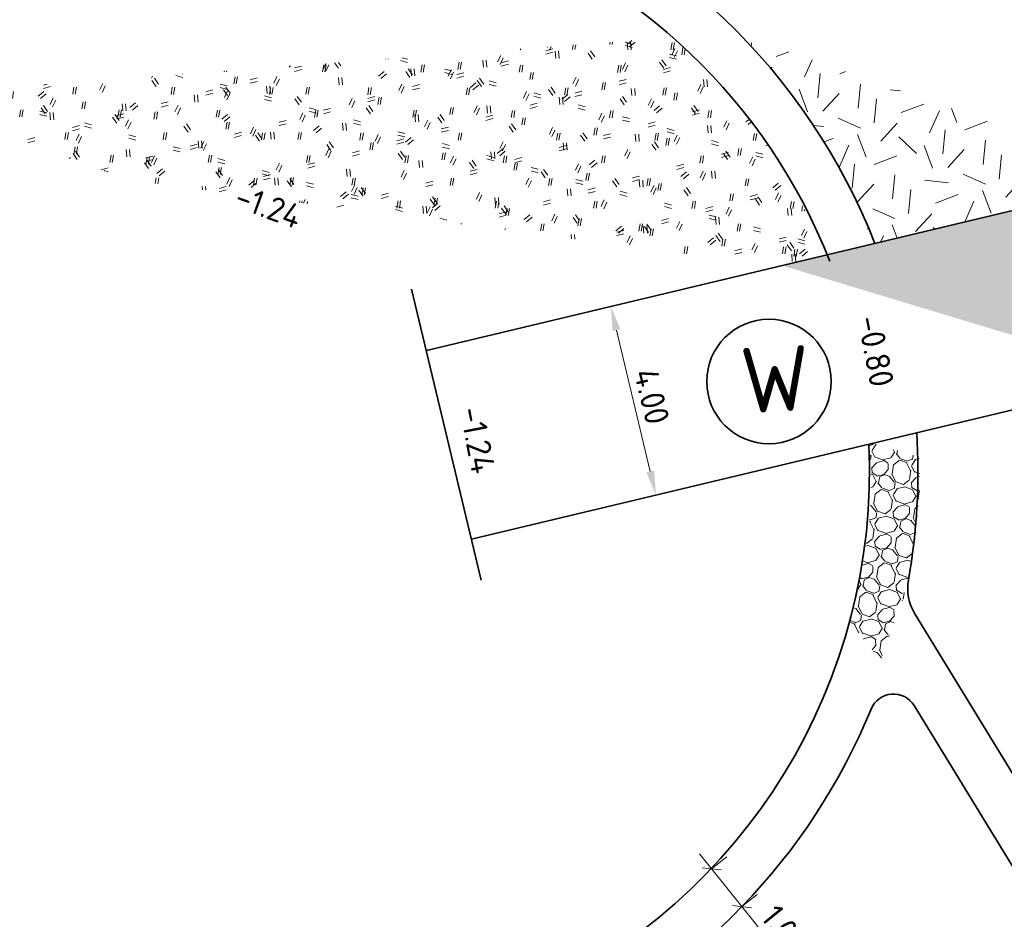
# Model space of a CAD drawing. Header units: metres. Extents: x 109063 to 109671, y 521086 to 521391.
# Tile 25 of 85: x 109289 to 109309, y 521194 to 521213. Entities that reach past the tile are written whole.
import ezdxf

# ---------------------------------------------------------------- set-up
doc = ezdxf.new("R2010")
doc.units = ezdxf.units.M
doc.header["$PDMODE"] = 2
for name, color, linetype, lineweight in [('N-WE-GK-BESCHOEIING_KUNSTSTOF-G', 130, 'GK-BESCHOEIING-SO', 35), ('N-WE-GR-GRAS-A-200', 62, 'Continuous', 18), ('N-WE-GR-GRAS_RUIGGRAS-A-200', 62, 'Continuous', 18), ('N-WE-VH-HALFVERHARDING_GRASBETONSTEEN-G', 130, 'Continuous', 35), ('N-WE-VH-KANTVERHARDING_VOETPAD_WANDELPAD-G', 2, 'Continuous', 35), ('N-WE-VH-KANTVERHARDING_WEG-G', 4, 'Continuous', 35), ('V-WE-VH-VERHARDING_HALFVERHARDING-A-200', 122, 'Continuous', 18), ('X-XX-AL-M', 7, 'Continuous', 18), ('X-XX-AL-T25', 7, 'Continuous', 25)]:
    doc.layers.add(name, color=color, linetype=linetype, lineweight=lineweight)
doc.layers.add('N-WE-VH-VERHARDING_GRASBETONSTEEN-A', color=7, linetype='Continuous', lineweight=18, true_color=0x52a500)
doc.layers.get('0').freeze()
doc.styles.add('NLCS-ISO-M200-T25', font='NLCS-ISO.ttf', dxfattribs={"height": 0.5})
doc.styles.add('NLCS-ISO-M500-T25', font='NLCS-ISO.ttf', dxfattribs={"height": 1.25})
doc.linetypes.add('GK-BESCHOEIING-SO', pattern='A,18,-3,[1,NLCS.SHX,S=0.6,R=0,X=0,Y=0],-3', length=24)
doc.dimstyles.new('NLCS-M200-T25-PIJL_L2_H2', dxfattribs={"dimscale": 0.2, "dimtxt": 2.5, "dimasz": 2.5, "dimexe": 2, "dimexo": 2, "dimgap": 0.7, "dimtad": 1, "dimzin": 0, "dimdsep": 46, "dimtxsty": 'NLCS-ISO-M200-T25', "dimcen": 0, "dimdle": 2, "dimclrd": 256, "dimclre": 256, "dimclrt": 256, "dimazin": 0, "dimtfac": 1, "dimtdec": 3, "dimtofl": 0, "dimtmove": 0, "dimatfit": 3, "dimfxl": 2, "dimfxlon": 1, "dimtfillclr": 256, "dimtolj": 1, "dimtzin": 0, "dimlwd": -1, "dimlwe": -1, "dimarcsym": 0})
doc.dimstyles.new('NLCS-M200-T25-SCHRAP_L2_H2', dxfattribs={"dimscale": 0.2, "dimtxt": 2.5, "dimasz": 1.4, "dimexe": 2, "dimexo": 2, "dimgap": 0.7, "dimtad": 1, "dimzin": 0, "dimdsep": 46, "dimtxsty": 'NLCS-ISO-M200-T25', "dimblk": 'OBLIQUE', "dimcen": 0, "dimdle": 2, "dimclrd": 256, "dimclre": 256, "dimclrt": 256, "dimazin": 0, "dimtfac": 1, "dimtdec": 3, "dimtofl": 0, "dimtmove": 0, "dimatfit": 3, "dimldrblk": 'OBLIQUE', "dimfxl": 2, "dimfxlon": 1, "dimtfillclr": 256, "dimtolj": 1, "dimtzin": 0, "dimlwd": -1, "dimlwe": -1, "dimarcsym": 0})

# ---------------------------------------------------------------- blocks, each defined once
blk = doc.blocks.new('*D226')
at = {"layer": 'Defpoints', "color": 0, "transparency": 16777216}
for p in [(109300.8006454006, 521206.5931845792), (109301.7304302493, 521202.7027475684), (109301.7380798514, 521202.7045757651)]:
    blk.add_point(p, dxfattribs=at)
at = {"layer": 'X-XX-AL-M', "transparency": 16777216}
for p, q in [((109300.8082950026, 521206.5950127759), (109301.1973387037, 521206.6879912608)), ((109300.9245181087, 521206.1087081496), (109301.6218567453, 521203.1908803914)), ((109301.7380798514, 521202.7045757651), (109302.1271235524, 521202.79755425))]:
    blk.add_line(p, q, dxfattribs=at)
for points in [[(109301.0055688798, 521206.1280786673), (109300.8434673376, 521206.0893376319), (109300.8082950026, 521206.5950127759)], [(109301.7029075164, 521203.2102509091), (109301.5408059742, 521203.1715098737), (109301.7380798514, 521202.7045757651)]]:
    blk.add_solid(points, dxfattribs=at)
at = {"layer": 'X-XX-AL-M', "transparency": 16777216, "insert": (109301.6525050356, 521204.7404482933), "char_height": 0.5, "attachment_point": 5, "rotation": 283.4411333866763, "style": 'NLCS-ISO-M200-T25', "bg_fill": 3, "box_fill_scale": 1.1, "bg_fill_color": 256, "bg_fill_true_color": 13158600, "bg_fill_transparency": 0}
blk.add_mtext('\\A1;4.00', dxfattribs=at)
blk = doc.blocks.new('_Oblique')
at = {"color": 0, "linetype": 'ByBlock', "lineweight": -2}
blk.add_line((-0.5, -0.5), (0.5, 0.5), dxfattribs=at)
blk = doc.blocks.new('*D293')
at = {"layer": 'Defpoints', "color": 0, "transparency": 16777216}
for p in [(109302.8881025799, 521194.9828176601), (109303.5144991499, 521194.2033131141), (109303.5144991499, 521194.2033131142)]:
    blk.add_point(p, dxfattribs=at)
at = {"layer": 'X-XX-AL-M', "transparency": 16777216}
for p, q in [((109302.637543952, 521195.2946194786), (109303.5144991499, 521194.2033131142)), ((109302.8881025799, 521194.9828176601), (109303.1999043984, 521195.2333762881)), ((109303.5144991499, 521194.2033131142), (109303.8263009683, 521194.4538717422)), ((109303.5144991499, 521194.2033131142), (109304.491677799, 521192.9872860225))]:
    blk.add_line(p, q, dxfattribs=at)
at = {"layer": 'X-XX-AL-M', "transparency": 16777216, "xscale": 0.28, "yscale": 0.28, "zscale": 0.28}
for p, rotation in [((109302.8881025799, 521194.9828176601), 128.7847655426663), ((109303.5144991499, 521194.2033131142), 308.7847655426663)]:
    blk.add_blockref('_Oblique', p, dxfattribs=dict(at, rotation=rotation))
at = {"layer": 'X-XX-AL-M', "transparency": 16777216, "insert": (109304.3947907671, 521193.7304635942), "char_height": 0.5, "attachment_point": 5, "rotation": 308.78476554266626, "style": 'NLCS-ISO-M200-T25'}
blk.add_mtext('\\A1;1.00', dxfattribs=at)

msp = doc.modelspace()

# ---------------------------------------------------------------- hatches: boundary and pattern name
at = {"layer": 'N-WE-GR-GRAS-A-200', "transparency": 33554687}
h = msp.add_hatch(dxfattribs=at)
h.set_pattern_fill('AGR-GRAS_02', color=256, scale=0.2, angle=20.83497583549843, pattern_type=2)
h.set_pattern_definition([(20.83497583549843, (0, 0), (1.157862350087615, 2.580572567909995), [0.4999999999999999, -1.5]), (20.83497583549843, (0.6012565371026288, 1.512775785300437), (1.157862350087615, 2.580572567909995), [0.4999999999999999, -1.5]), (110.8349758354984, (-0.06205254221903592, 0.7253616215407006), (-2.580572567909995, 1.157862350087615), [0.4999999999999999, -1.5]), (110.8349758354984, (0.4366601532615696, 1.664129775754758), (-2.580572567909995, 1.157862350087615), [0.4999999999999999, -1.5]), (65.83497583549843, (-0.1241050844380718, 1.450723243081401), (-0.7113551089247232, 1.869217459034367), [0.4999999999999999, -2.328427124]), (155.8349758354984, (1.028069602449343, 0.3912453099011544), (-1.869217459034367, -0.7113551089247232), [0.4999999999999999, -2.328427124]), (47.40002703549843, (0.2538978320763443, 0.7386040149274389), (1.869217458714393, 0.7113551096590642), [0.4999999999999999, -3.972135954]), (47.40002703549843, (0.7393681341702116, 1.993322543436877), (1.869217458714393, 0.7113551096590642), [0.4999999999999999, -3.972135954]), (84.26992465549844, (1.308452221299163, 0.4979485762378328), (-0.7113551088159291, 1.869217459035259), [0.4999999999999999, -3.972135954]), (84.26992465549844, (0.1471945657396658, 1.01898663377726), (-0.7113551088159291, 1.869217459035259), [0.4999999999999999, -3.972135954]), (84.26992465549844, (0.979259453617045, 0.8006565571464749), (-0.7113551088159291, 1.869217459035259), [0.4999999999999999, -3.972135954]), (137.4000270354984, (-0.3912453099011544, 1.028069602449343), (-0.7113551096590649, 1.869217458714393), [0.4999999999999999, -3.972135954]), (174.2699246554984, (0.2671402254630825, 0.4226536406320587), (-1.869217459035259, -0.7113551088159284), [0.4999999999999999, -3.972135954])])
h.paths.add_polyline_path([(109311.9373825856, 521209.254780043), (109303.4839428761, 521212.2029150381), (109304.3328043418, 521211.2392195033), (109305.0853484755, 521210.1906302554), (109306.258141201, 521207.8974845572)])
at = {"layer": 'N-WE-GR-GRAS_RUIGGRAS-A-200'}
h = msp.add_hatch(dxfattribs=at)
h.set_pattern_fill('AGR-GRAS_RUIGGRAS-SO', color=256, scale=0.2, pattern_type=2)
h.set_pattern_definition([(40, (109286.1259114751, 521173.818035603), (-0.5551826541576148, 1.361716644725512), [0.15, -1.6]), (40, (109286.1759114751, 521173.768035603), (-0.5551826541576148, 1.361716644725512), [0.15, -1.6]), (95, (109286.4259114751, 521173.768035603), (-1.572732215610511, 0.7658416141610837), [0.15, -0.8]), (95, (109286.4959114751, 521173.768035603), (-1.572732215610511, 0.7658416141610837), [0.15, -0.8]), (125, (109286.5259114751, 521174.018035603), (-1.474643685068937, 0.188217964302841), [0.15, -1]), (125, (109286.5759114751, 521174.068035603), (-1.474643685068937, 0.188217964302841), [0.15, -1]), (15, (109286.1259114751, 521174.068035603), (0.3207364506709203, 1.121217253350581), [0.15, -0.8]), (15, (109286.1259114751, 521174.138035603), (0.3207364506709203, 1.121217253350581), [0.15, -0.8]), (165, (109286.1259114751, 521174.068035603), (-0.9677840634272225, -1.29359731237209), [0.15, -0.8]), (165, (109286.1259114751, 521174.138035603), (-0.9677840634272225, -1.29359731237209), [0.15, -0.8]), (65, (109286.1259114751, 521173.818035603), (-0.5348680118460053, 0.7459331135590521), [0.15, -1]), (65, (109286.1759114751, 521173.768035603), (-0.5348680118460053, 0.7459331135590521), [0.15, -1]), (80, (109286.4259114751, 521173.768035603), (-1.320928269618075, 1.146799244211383), [0.15, -0.7999999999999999]), (80, (109286.4759114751, 521173.768035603), (-1.320928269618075, 1.146799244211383), [0.15, -0.7999999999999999]), (80, (109286.2259114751, 521174.018035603), (-0.9327132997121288, 0.4690905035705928), [0.15, -0.7999999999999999]), (80, (109286.2759114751, 521174.018035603), (-0.9327132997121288, 0.4690905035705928), [0.15, -0.7999999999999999])])
h.paths.add_polyline_path([(109305.2753465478, 521207.6626041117), (109304.2906525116, 521207.4272697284), (109290.8425183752, 521209.2106546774), (109286.0484727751, 521210.9574101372), (109302.0887133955, 521212.1500835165), (109302.4484768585, 521211.8209800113), (109303.8519368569, 521210.2211108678), (109304.4149537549, 521209.3769504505)])
at = {"layer": 'N-WE-VH-VERHARDING_GRASBETONSTEEN-A'}
h = msp.add_hatch(dxfattribs=at)
h.set_pattern_fill('AVH-GRASBETONSTEEN_01-SO', color=256, scale=0.3, angle=194, pattern_type=2)
h.set_pattern_definition([(284, (0, 0), (0.5821774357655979, 0.1451531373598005), []), (284, (-0.1455443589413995, -0.03628828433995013), (0.5821774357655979, 0.1451531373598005), []), (194, (0, 0), (0.1451531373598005, -0.5821774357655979), [-0.15, 0.15]), (194, (0.03628828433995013, -0.1455443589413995), (0.1451531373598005, -0.5821774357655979), [-0.15, 0.15]), (194, (0.07257656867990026, -0.2910887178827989), (0.1451531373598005, -0.5821774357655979), [0.15, -0.15]), (194, (0.1088648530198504, -0.4366330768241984), (0.1451531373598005, -0.5821774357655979), [0.15, -0.15]), (284, (-0.2910887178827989, -0.07257656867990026), (0.5821774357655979, 0.1451531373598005), [0.15, -0.15]), (284, (-0.4366330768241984, -0.1088648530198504), (0.5821774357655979, 0.1451531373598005), [0.15, -0.15])])
h.paths.add_polyline_path([(109312.069020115, 521209.286240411), (109304.3484196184, 521207.4410756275), (109311.9469503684, 521205.144418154), (109316.8807254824, 521206.3235528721), (109321.4593807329, 521203.7812291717), (109320.8143187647, 521206.6429721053)])
at = {"layer": 'V-WE-VH-VERHARDING_HALFVERHARDING-A-200'}
h = msp.add_hatch(dxfattribs=at)
h.set_pattern_fill('AVH-HALFVERHARDING_GRIND_01-SO', color=256, scale=0.2, angle=-3.089777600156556, pattern_type=2)
h.set_pattern_definition([(339.6522838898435, (109639.5685280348, 521238.1230389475), (0.3786860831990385, 0.6059990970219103), [0.17454, -0.69884]), (14.16816090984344, (109638.9132939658, 521238.3660497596), (0.3786881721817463, 0.6060047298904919), [0.17454, -1.0606]), (57.99902157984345, (109639.0825226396, 521238.4087703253), (-0.8188589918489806, 0.303690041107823), [0.1428, -0.5717800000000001]), (115.8214232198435, (109639.5368746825, 521239.1358774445), (-0.3786906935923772, -0.606012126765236), [0.1428, -0.8677799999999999]), (159.6522838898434, (109639.0959978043, 521238.6584069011), (-0.378686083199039, -0.6059990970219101), [0.17454, -0.69884]), (194.1681609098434, (109638.9323510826, 521238.7190957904), (-0.3786881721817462, -0.606004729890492), [0.17454, -1.0606]), (237.9990215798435, (109638.7631277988, 521238.6764750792), (0.8188589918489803, -0.3036900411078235), [0.1428, -0.57178]), (295.8214232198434, (109639.0661399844, 521239.161287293), (0.3786906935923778, 0.6060121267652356), [0.1428, -0.8677799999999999]), (339.6522838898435, (109637.9305649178, 521239.1233604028), (-0.440175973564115, 0.9096808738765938), [0.15578, -0.7175799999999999]), (37.76207156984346, (109636.9405740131, 521237.2511799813), (0.3786860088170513, 0.6060018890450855), [0.1566, -2.31624]), (81.49720387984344, (109638.200426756, 521239.1650953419), (-0.06148927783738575, 1.515691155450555), [0.19018, -1.95508]), (115.8214232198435, (109639.0472786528, 521239.0486001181), (-0.81887541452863, 0.3036854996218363), [0.18928, -0.8213199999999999]), (159.6522838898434, (109638.1461095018, 521239.5235641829), (0.4401759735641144, -0.909680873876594), [0.1567, -0.7166399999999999]), (37.76207156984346, (109636.7396143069, 521237.6643925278), (0.3786860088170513, 0.6060018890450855), [0.15622, -2.31662]), (81.49720387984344, (109637.847622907, 521239.2947601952), (-0.3786853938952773, -0.6060093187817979), [0.18974, -1.95554]), (295.8214232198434, (109637.847622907, 521239.2947601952), (0.8188754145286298, -0.3036854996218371), [0.19042, -0.82018]), (23.57920729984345, (109636.20642146, 521238.0384557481), (-1.197552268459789, -0.3023221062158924), [0.11696, -2.90952]), (81.49720387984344, (109638.2685116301, 521239.5993367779), (-0.3786853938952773, -0.6060093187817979), [0.11724, -2.02802]), (128.6726417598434, (109637.4054926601, 521241.5346674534), (-1.25905419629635, 1.213372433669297), [0.15658, -2.56274]), (159.6522427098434, (109636.2330688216, 521238.3232133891), (-0.3786865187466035, -0.6059988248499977), [0.12604, -0.7473200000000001]), (23.57920729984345, (109636.0075787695, 521238.3202030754), (-1.197552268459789, -0.3023221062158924), [0.1171, -2.90938]), (81.49720387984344, (109637.943500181, 521239.7073321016), (-0.3786853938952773, -0.6060093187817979), [0.1286, -2.016659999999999]), (128.6726417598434, (109637.1470929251, 521241.4217912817), (-1.25905419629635, 1.213372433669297), [0.13436, -2.58496]), (339.6522427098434, (109638.0274481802, 521239.6024347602), (0.3786865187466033, 0.6059988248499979), [0.1428, -0.7305600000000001]), (47.15178149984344, (109638.1120618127, 521238.3688808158), (0.37868362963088, 0.6059990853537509), [0.13896, -4.406219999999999]), (92.32324091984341, (109638.2065503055, 521238.4707559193), (-0.44017776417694, 0.9096842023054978), [0.12196, -1.39498]), (147.8490605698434, (109636.5023944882, 521240.7156544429), (-0.8188638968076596, 0.3036909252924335), [0.11236, -3.309099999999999]), (194.1681609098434, (109638.1064752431, 521238.652394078), (0.8188613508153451, -0.3036860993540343), [0.14282, -1.0923]), (47.15178149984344, (109637.8672919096, 521238.5088775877), (0.37868362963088, 0.6059990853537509), [0.14808, -4.397099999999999]), (92.32324091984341, (109637.871797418, 521238.3979134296), (-0.44017776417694, 0.9096842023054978), [0.11106, -1.40588]), (147.8490605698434, (109636.2743796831, 521240.4569685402), (-0.8188638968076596, 0.3036909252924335), [0.12024, -3.301219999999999]), (14.16816090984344, (109637.973595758, 521238.3339133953), (-0.818861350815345, 0.3036860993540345), [0.1428, -1.09232])])
edge = h.paths.add_edge_path()
edge.add_arc((109294.2202277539, 521203.1873619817), 11.92658558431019, 344.9184594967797, 351.1929015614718)
edge.add_line((109306.0061919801, 521201.3613031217), (109306.0587235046, 521201.5726827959))
edge.add_line((109306.0587235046, 521201.5726827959), (109306.1510567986, 521202.2286950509))
edge.add_line((109306.1510567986, 521202.2286950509), (109306.1848464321, 521203.1801637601))
edge.add_line((109306.1848464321, 521203.1801637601), (109306.1454312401, 521203.7843224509))
edge.add_line((109306.1454312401, 521203.7843224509), (109307.1722879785, 521203.4936157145))
edge.add_line((109307.1722879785, 521203.4936157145), (109307.1852627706, 521202.7822509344))
edge.add_line((109307.1852627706, 521202.7822509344), (109307.0516404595, 521201.4436610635))
edge.add_line((109307.0516404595, 521201.4436610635), (109306.8567735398, 521200.597039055))
edge.add_line((109306.8567735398, 521200.597039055), (109306.3740396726, 521199.296362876))
edge.add_line((109306.3740396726, 521199.296362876), (109305.7360201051, 521200.0841426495))

# ---------------------------------------------------------------- linework, layer by layer
at = {"layer": 'N-WE-GK-BESCHOEIING_KUNSTSTOF-G', "flags": 128}
msp.add_lwpolyline([(109296.6953712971, 521206.9533914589), (109298.130744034, 521200.9474566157)], dxfattribs=at)
at = {"layer": 'N-WE-VH-HALFVERHARDING_GRASBETONSTEEN-G', "flags": 128}
for points in [[(109296.9986196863, 521205.6845293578), (109315.7612768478, 521210.1686616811), (109318.9234502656, 521215.0315918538), (109318.3321122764, 521218.2252407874)], [(109297.9284045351, 521201.794092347), (109316.8807254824, 521206.3235528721), (109321.4593807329, 521203.7812291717)]]:
    msp.add_lwpolyline(points, dxfattribs=at)
at = {"layer": 'N-WE-VH-KANTVERHARDING_VOETPAD_WANDELPAD-G', "flags": 128}
for points in [[(109255.6562838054, 521261.9880669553), (109257.8901189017, 521258.8702432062, -0.0947638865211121), (109268.6120160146, 521235.6592809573, 0.2493899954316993), (109281.1738596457, 521221.6950191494), (109298.3582977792, 521215.4337080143, -0.2215145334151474), (109306.258141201, 521207.8974845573)], [(109254.7632331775, 521261.5175320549), (109257.0772270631, 521258.2878285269, -0.09476388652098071), (109267.6415808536, 521235.4179189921, 0.2493899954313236), (109280.8315166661, 521220.7554440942), (109298.0272426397, 521214.4900201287, -0.2217683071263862), (109305.3268888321, 521207.5331097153, -0.2217683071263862)], [(109313.1953776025, 521190.2590188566), (109307.0827055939, 521200.2498531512, -0.1828494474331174), (109306.9508731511, 521200.9452017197, 0.0592099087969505), (109307.1217932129, 521203.9912423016, -0.0592099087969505)], [(109312.2658927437, 521189.8621183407), (109307.0697348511, 521198.3549595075, 0.6142856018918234), (109306.1806030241, 521198.283685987, -0.1919755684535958), (109299.5269493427, 521191.4002791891), (109296.7096702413, 521190.1415175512, 0.4447352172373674), (109293.0435924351, 521178.839758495), (109300.6214789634, 521165.7042641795)]]:
    msp.add_lwpolyline(points, format="xyb", dxfattribs=at)
at = {"layer": 'N-WE-VH-KANTVERHARDING_WEG-G'}
msp.add_circle((109304.0725462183, 521205.0471523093), 1.285268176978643, dxfattribs=at)

# ---------------------------------------------------------------- texts
at = {"layer": 'N-WE-VH-KANTVERHARDING_WEG-G', "insert": (109303.448804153, 521205.7323674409), "char_height": 1.347984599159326, "attachment_point": 1, "rotation": 3.1068186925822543, "style": 'NLCS-ISO-M500-T25'}
msp.add_mtext_dynamic_manual_height_columns('W', width=2.661825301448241, gutter_width=2.808301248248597, heights=[0], dxfattribs=at)
at = {"layer": 'X-XX-AL-T25', "char_height": 0.4999999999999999, "attachment_point": 1, "style": 'NLCS-ISO-M200-T25'}
for s, insert, rotation in [('-1.24', (109293.1735870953, 521209.1339169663), 339.9922841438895), ('-0.80', (109306.3821155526, 521206.4480174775), 280.91995357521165), ('-1.24', (109298.1704824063, 521204.5693048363), 280.91995357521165)]:
    msp.add_mtext_dynamic_manual_height_columns(s, width=1.419805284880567, gutter_width=2.5, heights=[0], dxfattribs=dict(at, insert=insert, rotation=rotation))

# ---------------------------------------------------------------- dimensions: what is measured, and where the dimension line sits
at = {"layer": 'X-XX-AL-M'}
dim = msp.add_linear_dim(base=(109303.5144991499, 521194.2033131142), p1=(109302.88810258, 521194.9828176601), p2=(109303.5144991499, 521194.2033131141), angle=308.7847655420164, dimstyle='NLCS-M200-T25-SCHRAP_L2_H2', dxfattribs=at)
dim.commit()
dim.dimension.update_dxf_attribs({"geometry": '*D293', "text_midpoint": (109304.0907839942, 521193.4861689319), "dimtype": 161})

# ---------------------------------------------------------------- next in the draw order: dimensions: what is measured, and where the dimension line sits
dim = msp.add_aligned_dim(p1=(109300.8006454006, 521206.5931845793), p2=(109301.7304302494, 521202.7027475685), distance=0.00786503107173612, dimstyle='NLCS-M200-T25-PIJL_L2_H2', override={"dimtfill": 1}, dxfattribs=at)
dim.commit()
dim.dimension.update_dxf_attribs({"geometry": '*D226', "text_midpoint": (109301.6525050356, 521204.7404482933)})

# ---------------------------------------------------------------- next in the draw order: linework, layer by layer
at = {"layer": 'N-WE-VH-KANTVERHARDING_VOETPAD_WANDELPAD-G', "flags": 128}
msp.add_lwpolyline([(109306.1332975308, 521203.7549993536, -0.3080380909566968), (109299.1176915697, 521192.3126991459), (109296.3017362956, 521191.0545289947, 0.444735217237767), (109292.1773987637, 521178.3400500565), (109299.755285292, 521165.204555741)], format="xyb", dxfattribs=at)

doc.saveas('drawing.dxf')
